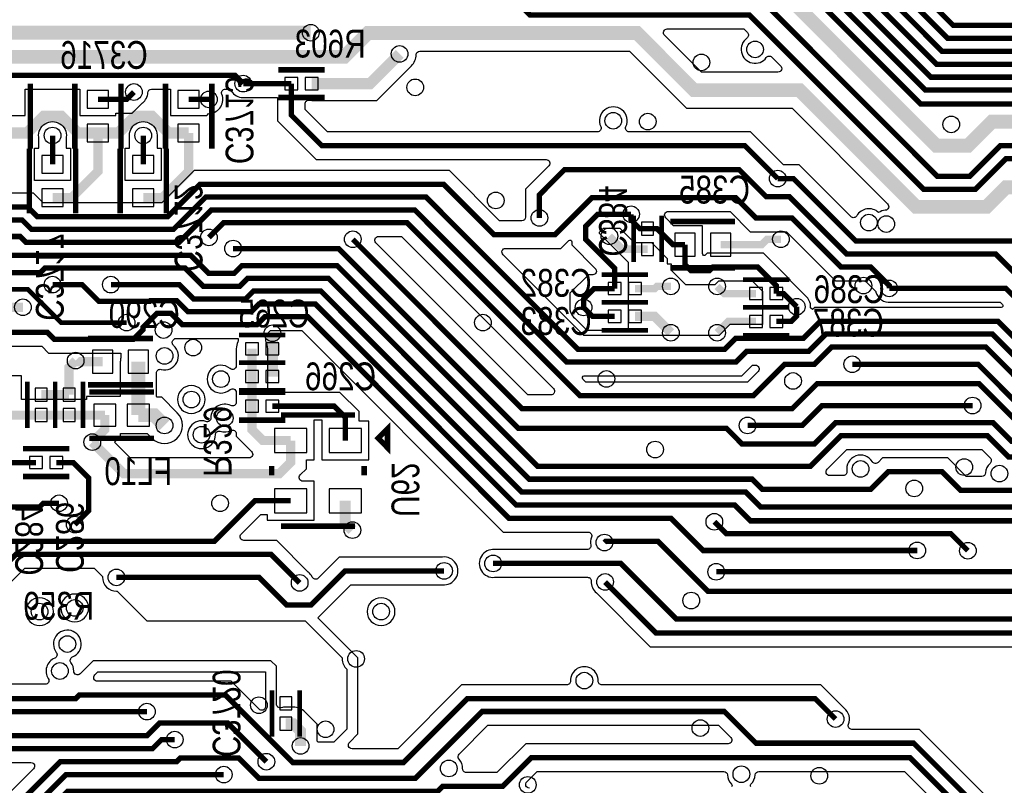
# Model space of a CAD drawing. Extents: x -394 to 5394, y -1015 to 6968.
# Tile 40 of 63: x 2401 to 3464, y 1762 to 2589. Entities that reach past the tile are written whole.
import ezdxf

# ---------------------------------------------------------------- set-up
doc = ezdxf.new("R2010")
doc.units = 0
for name, color, linetype in [('ET_BOTTOM', 1, 'CONTINUOUS'), ('PG_SILKSCREEN_BOTTOM', 2, 'CONTINUOUS'), ('PIN_BOTTOM', 1, 'CONTINUOUS'), ('RD_SILKSCREEN_BOTTOM', 254, 'CONTINUOUS'), ('VC_BOTTOM', 1, 'CONTINUOUS')]:
    doc.layers.add(name, color=color, linetype=linetype)

msp = doc.modelspace()

# ---------------------------------------------------------------- linework, layer by layer
at = {"layer": 'ET_BOTTOM'}
for points, const_width in [([(2507.756, 3120.276), (2528, 3100.032), (2528, 3045.9999), (2557.6207, 3016.3792), (2557.6207, 2921.3793), (2563, 2916), (2563, 2914), (2686, 2791), (2861, 2791), (2927, 2725), (3000, 2725), (3025.1858, 2699.8142), (3192.1858, 2699.8142), (3379, 2513), (3993, 2513), (4050.9, 2570.9), (4286.1, 2570.9), (4309.8288, 2547.1712), (4552.1712, 2547.1712), (4562, 2557)], 5.8), ([(4140, 2590), (4122, 2590), (4117, 2585), (4045, 2585), (3987, 2527), (3385, 2527), (3167, 2745), (2927, 2745), (2867, 2805), (2692, 2805), (2577.1369, 2919.8631), (2577.1369, 3017.8631), (2543, 3052), (2543, 3109), (2554.276, 3120.276), (2570.748, 3120.276)], 5.8), ([(2507.756, 3088.78), (2507.756, 3044.2441), (2538.1045, 3013.8956), (2538.1045, 2990.8955), (2543, 2986), (2543, 2916), (2549, 2910), (2549, 2908), (2680, 2777), (2855, 2777), (2925, 2707), (2995, 2707), (3020, 2682), (3190, 2682), (3374, 2498), (3998, 2498), (4053, 2553), (4199, 2553)], 5.8), ([(4122, 2630), (4105, 2613), (4033, 2613), (3975, 2555), (3397, 2555), (3179, 2773), (2939, 2773), (2879, 2833), (2704, 2833), (2611, 2926), (2611, 3048.528), (2570.748, 3088.78)], 5.8), ([(2481, 2917), (2481, 2894), (2482, 2893), (2482, 2818), (2514, 2786), (2644, 2786), (2672, 2758), (2847, 2758), (2953, 2652), (3192, 2652), (3391, 2453), (3425, 2453), (3451, 2479), (4375, 2479), (4404, 2450)], 15), ([(3975, 2601), (3957, 2583), (3409, 2583), (3208, 2784), (3208, 2823), (3113, 2918), (2970, 2918)], 5.8), ([(2681, 2701), (2682, 2702), (2844, 2702), (2952, 2594), (3189, 2594), (3377, 2406), (3433, 2406), (3466, 2439), (3963, 2439), (3970, 2432)], 5.8), ([(4580, 2701), (4593.7, 2687.3), (4593.7, 2553.7), (4438.1, 2398.1), (4204.9, 2398.1), (4150, 2453), (3460, 2453), (3427, 2420), (3392, 2420), (3183, 2629), (3153, 2629)], 5.8), ([(2715, 2575), (2223, 2575), (2116.7255, 2468.7255), (2005.2745, 2468.7255), (1957, 2517), (1957, 2560)], 15), ([(4551, 2471), (4459.6, 2379.6), (4136.4, 2379.6), (4108, 2408), (3466, 2408), (3445, 2387), (3369.0001, 2387), (3243.0001, 2513), (3129, 2513), (3067.4, 2574.6), (2776.5999, 2574.6), (2750.9999, 2549), (2253, 2549), (2236, 2532)], 15), ([(2716, 2520), (2778.9, 2520), (2811, 2552.1)], 12), ([(4935, 2320), (4935, 2505.7385), (4900.3111, 2540.4274), (4702.4274, 2540.4274), (4498, 2336), (4206.9999, 2336), (4108.0999, 2237.1), (3897.9, 2237.1), (3831.7, 2303.3), (3565.4685, 2303.3), (3544.2837, 2282.1152), (3508.8848, 2282.1152), (3455, 2336), (3294, 2336), (3232, 2398), (3207, 2398), (3178, 2427), (2989.0001, 2427), (2962, 2399.9999), (2962, 2375)], 5.8), ([(1947, 2212), (2025, 2290), (2025, 2420.3153), (2055.0102, 2450.3255), (2194.3255, 2450.3255), (2272.9, 2528.9), (2633.1, 2528.9), (2642, 2520)], 5.8), ([(2693.96, 2520), (2642, 2520)], 5.8), ([(2693.96, 2520), (2693.96, 2486.04), (2727, 2453), (3184, 2453), (3219.5, 2417.5)], 5.8), ([(2524, 2511), (2516, 2503), (2485, 2503)], 5.8), ([(2583, 2503), (2605, 2503)], 5.8), ([(2387, 2466.7796), (2408.5, 2466.7796), (2426.7204, 2485), (2445.2796, 2485), (2463.5, 2466.7796), (2485, 2466.7796)], 12), ([(2485, 2466.7796), (2507.0803, 2466.7796), (2525.3007, 2485), (2543.2796, 2485), (2561.5, 2466.7796), (2583, 2466.7796)], 12), ([(2485, 2466.7796), (2485, 2425.2796), (2456.7204, 2397), (2450, 2397), (2449.7796, 2396.7796), (2436, 2396.7796)], 10), ([(2534, 2396.7796), (2554.5, 2396.7796), (2583, 2425.2796), (2583, 2466.7796)], 10), ([(2436, 2433), (2436, 2464)], 5.8), ([(2534, 2433), (2534, 2464)], 5.8), ([(3502, 2365), (3487, 2350), (3304, 2350), (3236.5, 2417.5), (3219.5, 2417.5)], 5.8), ([(3340, 2299), (3340, 2301.9999), (3319.9999, 2322), (3288, 2322), (3235, 2375), (3196, 2375), (3174.1, 2396.9), (3018.8999, 2396.9), (2979.0999, 2357.1), (2912.8999, 2357.1), (2858.6999, 2411.3), (2595.3, 2411.3), (2560.3796, 2376.3796), (2419.6204, 2376.3796), (2409.3, 2386.7), (2366.7, 2386.7)], 5.8), ([(2271.6342, 2360), (2282.4342, 2349.2), (2349.2, 2349.2), (2372.9, 2372.9), (2403.1, 2372.9), (2413.4204, 2362.5796), (2566.5796, 2362.5796), (2601.5, 2397.5), (2839.5, 2397.5), (3003.7757, 2233.2243), (3162.2243, 2233.2243), (3174, 2245), (3247, 2245), (3265.4, 2263.4), (3457.6, 2263.4), (3497.9, 2223.1)], 5.8), ([(2387, 2355), (2401, 2355), (2407.2204, 2348.7796), (2572.7796, 2348.7796), (2607.7, 2383.7), (2827.3, 2383.7), (2991.5757, 2219.4243), (3174.4243, 2219.4243), (3186, 2231), (3253, 2231), (3271.6, 2249.6), (3451.4, 2249.6), (3491.7, 2209.3), (3561.1315, 2209.3), (3613.7315, 2261.9), (3813.1, 2261.9), (3880, 2195), (4145, 2195), (4250, 2300), (4518, 2300), (4599.665, 2381.665), (4637.5077, 2381.665)], 5.8), ([(2605, 2354), (2620.9, 2369.9), (2819.1, 2369.9), (3006, 2183), (3193, 2183), (3227, 2217), (3259, 2217), (3277.8, 2235.8), (3444.2, 2235.8), (3490.0336, 2189.9664), (3606.4153, 2189.9664), (3614.2114, 2197.7625), (3854.2376, 2197.7625), (3875.0001, 2177), (4147, 2177), (4254, 2284), (4531, 2284), (4589.295, 2342.295), (4637.5077, 2342.295)], 5.8), ([(3043.3716, 2298.8043), (3043.3716, 2320.6284), (3012, 2352), (3012, 2366), (3025, 2379), (3061, 2379)], 5.8), ([(3061, 2379), (3061, 2372.9332), (3070.5653, 2363.3679), (3078.9552, 2363.3679)], 5.8), ([(3078.9552, 2363.3679), (3089.1716, 2363.3679), (3106.4152, 2346.1243), (3119.1752, 2346.1243)], 5.8), ([(3732, 2177), (3712, 2157), (3476, 2157), (3437, 2196), (3261.9999, 2196), (3234.9999, 2169), (2943.4, 2169), (2760.4, 2352)], 5.8), ([(3078.9552, 2341.3207), (3051.5688, 2341.3207), (3037.6152, 2355.2743)], 8), ([(3223, 2352), (3208, 2352), (3202.1243, 2346.1243), (3157.7552, 2346.1243)], 8), ([(4637.5077, 2322.61), (4596.61, 2322.61), (4541, 2267), (4262, 2267), (4157.1, 2162.1), (3748.1, 2162.1), (3720, 2134), (3472, 2134), (3452, 2154), (3282, 2154), (3259, 2131), (3181, 2131), (3164, 2148), (2939, 2148), (2745, 2342), (2631, 2342)], 5.8), ([(3119.1752, 2346.1243), (3119.1752, 2324.8247), (3125.9999, 2318), (3145.5756, 2318), (3149.5756, 2322), (3198, 2322), (3217.9388, 2302.0612), (3217.9388, 2293.3743)], 5.8), ([(2274, 2328), (2287.9, 2328), (2294.6, 2334.7), (2585.3, 2334.7), (2604.9, 2315.1), (2632.1, 2315.1), (2640.6336, 2323.6336), (2743.3664, 2323.6336), (2960, 2107), (3255.0001, 2107), (3288.0001, 2140), (3446, 2140), (3469, 2117), (3723, 2117), (3754.3, 2148.3), (4150.3523, 2148.3), (4220.3023, 2078.35), (4616.1929, 2078.35)], 5.8), ([(4616.1929, 2058.665), (4220.4711, 2058.665), (4144.6361, 2134.5), (3767.5, 2134.5), (3714.1, 2081.1), (3416.9, 2081.1), (3397, 2101), (3339, 2101), (3320, 2082), (3203, 2082), (3192, 2093), (2951, 2093), (2734.1664, 2309.8336), (2646.8336, 2309.8336), (2638.3, 2301.3), (2598.7, 2301.3), (2579.1, 2320.9), (2427.9, 2320.9), (2423, 2316), (2326, 2316)], 5.8), ([(2436, 2303), (2468, 2303), (2485.9, 2285.1), (2541.1, 2285.1), (2541.7, 2285.7), (2570.3, 2285.7), (2582.3, 2273.7), (2650.7, 2273.7), (2659.2336, 2282.2336), (2719.7664, 2282.2336), (2937, 2065), (3173, 2065), (3190, 2048), (3729, 2048), (3787.9, 2106.9), (4133.2037, 2106.9), (4240.4937, 1999.61), (4616.1929, 1999.61)], 5.8), ([(4616.1929, 2019.295), (4240.3249, 2019.295), (4138.9199, 2120.7), (3777.7, 2120.7), (3720, 2063), (3201, 2063), (3185, 2079), (2943, 2079), (2725.9664, 2296.0336), (2653.0336, 2296.0336), (2644.5, 2287.5), (2588.5, 2287.5), (2573, 2303), (2499, 2303)], 5.8), ([(3043.3716, 2298.8043), (3021.0952, 2298.8043), (3009.7652, 2287.4743), (3009.7652, 2278.4243)], 5.8), ([(3065.4188, 2298.8043), (3086.6952, 2298.8043), (3089.0152, 2301.1243), (3104.0152, 2301.1243)], 8), ([(3195.8916, 2293.3743), (3161.7652, 2293.3743), (3154.0152, 2301.1243)], 8), ([(3497, 2268), (3466, 2299), (3340, 2299)], 5.8), ([(3217.9388, 2293.3743), (3225.8652, 2293.3743), (3240.0652, 2279.1743)], 5.8), ([(2404, 2278.6), (2205.6, 2278.6), (2168, 2241), (2092, 2241), (2064.52, 2213.52), (2064.52, 2136.53)], 10), ([(3043.3716, 2268.8043), (3019.3852, 2268.8043), (3009.7652, 2278.4243)], 5.8), ([(3217.9388, 2263.3743), (3234.2652, 2263.3743), (3240.0652, 2269.1743), (3240.0652, 2279.1743)], 5.8), ([(2300, 2123), (2259, 2164), (2259, 2240.955), (2269.445, 2251.4), (2430.6, 2251.4), (2437.9, 2244.1), (2523.4145, 2244.1), (2533.9, 2254.5855), (2533.9, 2257.2145), (2548.5855, 2271.9), (2564.1, 2271.9), (2576.1, 2259.9), (2656.9, 2259.9), (2665.4336, 2268.4336), (2711.5664, 2268.4336), (2929.2, 2050.8), (3104.2001, 2050.8), (3138.9958, 2016.0043), (3370.1968, 2016.0043)], 5.8), ([(3065.4188, 2268.8043), (3086.3352, 2268.8043), (3104.0152, 2251.1243)], 10), ([(3195.8916, 2263.3743), (3166.2652, 2263.3743), (3154.0152, 2251.1243)], 8), ([(2673.5336, 2233.81), (2673.5336, 2250.5336)], 12), ([(2443, 2067), (2426, 2067), (2422, 2063), (2355.9999, 2063), (2318, 2100.9999), (2318, 2145), (2280.96, 2182.04), (2280.96, 2234)], 5.8), ([(2651.4864, 2203.81), (2651.4864, 2233.81)], 10), ([(2673.5336, 2233.81), (2673.5336, 2203.81)], 12), ([(2453.87, 2184.1736), (2453.87, 2213.87), (2461, 2221)], 10), ([(2461, 2221), (2462.15, 2219.85), (2490.15, 2219.85)], 10), ([(2528.75, 2162.13), (2528.75, 2195.83), (2528.73, 2195.85), (2528.73, 2219.85)], 15), ([(3300, 2217), (3436, 2217), (3477, 2176), (3613, 2176), (3616.8625, 2179.8625), (3678.8625, 2179.8625)], 5.8), ([(2651.49, 2171.81), (2651.49, 2190.4064), (2651.4864, 2190.41), (2651.4864, 2203.81)], 10), ([(2423.87, 2184.1736), (2453.87, 2184.1736)], 10), ([(2651.49, 2171.81), (2651.49, 2146.51), (2663.27, 2134.73), (2693.28, 2134.73)], 10), ([(2752.28, 2134.73), (2752.28, 2159.72), (2740.19, 2171.81), (2673.53, 2171.81)], 5.8), ([(3430, 2172.48), (3267.48, 2172.48), (3246, 2151), (3187, 2151)], 5.8), ([(2364.9, 2162.13), (2410.4664, 2162.13), (2410.47, 2162.1264), (2423.87, 2162.1264)], 10), ([(2423.87, 2162.1264), (2453.87, 2162.1264)], 10), ([(2453.87, 2162.1264), (2473.6264, 2162.1264), (2473.63, 2162.13), (2492.53, 2162.13)], 10), ([(2479, 2133), (2492.53, 2146.53), (2492.53, 2162.13)], 10), ([(2528.75, 2162.13), (2545.87, 2162.13), (2557, 2151)], 15), ([(2479, 2133), (2513, 2099), (2681, 2099), (2693.28, 2111.28), (2693.28, 2134.73)], 10), ([(2364.9, 2110.94), (2404.12, 2110.94), (2404.15, 2110.97), (2418.05, 2110.97)], 5.8), ([(2460, 2044), (2475, 2059), (2475, 2094.17), (2458.2, 2110.97), (2440.09, 2110.97)], 5.8), ([(2752.28, 2069.73), (2752.28, 2045.72), (2760, 2038)], 12), ([(2693.28, 2069.73), (2654.73, 2069.73), (2611, 2026), (2265, 2026), (2233.47, 2057.53), (2200.27, 2057.53)], 5.8), ([(3153, 1993), (3713.0001, 1993), (3791.0001, 2071), (4110, 2071), (4149, 2032)], 5.8), ([(4273.3, 1878.37), (4179.67, 1972), (4138, 1972), (4057, 2053), (3798, 2053), (3717, 1972), (3143.9999, 1972), (3089.9999, 2026), (3033.5619, 2026), (3032.1823, 2024.6204)], 5.8), ([(3424.9236, 2015.7265), (3406.5887, 2034.0614), (3163.9386, 2034.0614), (3151, 2047)], 5.8), ([(2703, 1981), (2672, 2012), (2396.6847, 2012), (2350.6847, 1966), (2208.9999, 1966), (2178.23, 1996.7699), (2178.23, 2035.49)], 5.8), ([(4233, 1860), (4233, 1875.5145), (4154.5145, 1954), (4133, 1954), (4048, 2039), (3809, 2039), (3712, 1942), (3110, 1942), (3050, 2002), (2912, 2002)], 5.8), ([(2505, 1987), (2659, 1987), (2689, 1957), (2715, 1957), (2752, 1994), (2859, 1994)], 5.8), ([(3952.0026, 1883.0026), (3908.0052, 1927), (3088, 1927), (3033, 1982)], 5.8), ([(1969, 1851), (1974, 1856), (2461, 1856), (2464.9, 1859.9), (2622.7847, 1859.9), (2695.5847, 1787.1), (2815.1, 1787.1), (2883.99, 1855.99), (3260.01, 1855.99), (3282, 1834)], 5.8), ([(2538, 1842), (1990.9999, 1842), (1980.9999, 1832), (1947, 1832)], 5.8), ([(3446.2, 1728.1707), (3366.3707, 1808), (3196, 1808), (3161.81, 1842.19), (2900.19, 1842.19), (2828.1, 1770.1), (2658.9, 1770.1), (2637.1, 1791.9), (2573.9, 1791.9), (2570, 1788), (2444.3145, 1788), (2275.7402, 1619.4257)], 5.8), ([(2667, 1788), (2625.3, 1829.7), (2551.7, 1829.7), (2538, 1816), (2355, 1816), (2338, 1799), (2246, 1799), (2231, 1814), (1850, 1814), (1726, 1690)], 5.8), ([(2688, 1828.9528), (2696, 1828.9528), (2704, 1820.9528), (2704, 1805)], 12), ([(1818, 1665), (1818, 1723.3145), (1865.5855, 1770.9), (2012.1, 1770.9), (2028.9, 1754.1), (2081.1001, 1754.1), (2099.0001, 1772), (2232.0001, 1772), (2247.0001, 1757), (2316.6531, 1757), (2361.6531, 1802), (2544, 1802), (2553.8, 1811.8), (2568, 1811.8)], 5.8), ([(1843, 1574), (1852.8288, 1564.1712), (1918.1712, 1564.1712), (1978.2982, 1624.2982), (2145.7019, 1624.2982), (2184.5001, 1585.5), (2281.9838, 1585.5), (2452.5838, 1756.1), (2852.1, 1756.1), (2857.31, 1761.31), (2922.31, 1761.31), (2953.37, 1792.37), (3362.4845, 1792.37), (3432, 1722.8545), (3432, 1557.2856), (3778.2856, 1211), (4321, 1211)], 5.8), ([(2621, 1774), (2450.5162, 1774), (2275.8162, 1599.3), (2191.5, 1599.3), (2152.7018, 1638.0982), (1966.6144, 1638.0982), (1907.0162, 1578.5), (1864.5, 1578.5), (1851.1, 1591.9), (1826.5855, 1591.9), (1768, 1533.3145), (1768, 1438), (1747, 1417), (1690, 1417), (1678, 1429), (1657, 1429), (1654, 1426), (1585, 1426), (1546, 1465), (1525, 1465), (1450, 1540), (1417.6838, 1540), (1274.6838, 1683), (1202, 1683)], 5.8)]:
    msp.add_lwpolyline(points, dxfattribs=dict(at, const_width=const_width))
for points, format in [([(3981, 2541, 5.8, 5.8, 0), (3391, 2541, 5.8, 5.8, 0), (3173, 2759, 5.8, 5.8, 0), (2933, 2759, 5.8, 5.8, 0), (2873, 2819, 5.8, 5.8, 0), (2698, 2819, 5.8, 5.8, 0), (2596.6531, 2920.3469, 5.8, 5.8, 0), (2596.6531, 3022.3469, 5.8, 5.8, 0), (2555.148, 3063.852, 5.2, 5.2, 0), (2555.148, 3095.2418, 5.2, 5.2, 0), (2564.2862, 3104.38, 5.2, 5.2, 0), (2586.644, 3104.38, 5.2, 5.2, 0), (2602.244, 3088.78, 5.2, 5.2, 0)], "xyseb"), ([(4055, 2631, 5.8, 5.8, 0), (4030.3145, 2631, 5.8, 5.8, 0), (3968.3145, 2569, 5.8, 5.8, 0), (3403, 2569, 5.8, 5.8, 0), (3185, 2787, 5.8, 5.8, 0), (2948, 2787, 5.8, 5.8, 0), (2888, 2847, 5.8, 5.8, 0), (2710, 2847, 5.8, 5.8, 0), (2627, 2930, 5.8, 5.8, 0), (2627, 3051, 5.8, 5.8, 0), (2648.883, 3072.883, 5.2, 5.2, 0), (2681.132, 3072.883, 5.2, 5.2, 0), (2696.732, 3057.283, 5.2, 5.2, 0)], "xyseb"), ([(2367.4998, 2485.4998), (2406.5002, 2485.4998), (2406.5002, 2513.9998), (2465.4998, 2513.9998), (2465.4998, 2485.4998), (2504.5002, 2485.4998), (2504.5002, 2488.0998), (2522.1719, 2488.0998), (2533.3109, 2499.2388), (2533.3956, 2499.3069, 0.213469), (2538.9794, 2510.2104, -0.398872), (2542.9739, 2513.9998), (2563.4998, 2513.9998), (2563.4998, 2485.4998), (2602.7687, 2485.4998, -0.288449), (2606.1844, 2488.0466, 0.504528), (2618.9452, 2508.5262, -0.529567), (2622.6638, 2513.9998), (2626.9281, 2513.9998), (2630.2388, 2510.6891), (2630.3069, 2510.6044, 0.25599), (2643.6246, 2505.088), (2643.7326, 2505.0998), (2679.0598, 2505.0998), (2679.0598, 2479.8681), (2720.8281, 2438.0998), (2969.371, 2438.0998, -0.668175), (2972.1994, 2431.2714), (2947.0998, 2406.1718), (2947.0998, 2376.7326), (2947.088, 2376.6246, 0.013964), (2947.0206, 2375.7896, -0.398872), (2943.0261, 2372.0002), (2919.0718, 2372.0002), (2864.8718, 2426.2002), (2589.1281, 2426.2002), (2554.2077, 2391.2798), (2425.7923, 2391.2798), (2415.4719, 2401.6002), (2360.5281, 2401.6002)], "xyb"), ([(1601, 2340, 4, 4, 0), (1645, 2296, 4, 4, 0), (1682, 2296, 4, 4, 0), (1747, 2231, 4, 4, 0), (1747, 2139.0226, 4, 4, 0), (1708, 2100.0226, 4, 4, 0), (1708, 1917, 4, 4, 0), (1725, 1900, 4, 4, 0), (1821, 1900, 4, 4, 0), (1895.9986, 1974.9986, 5, 5, 0), (1946.9951, 2025.9951, 5, 5, 0), (1946.9951, 2160.9951, 5, 5, 0), (2051, 2265, 5, 5, 0), (2170, 2265, 5, 5, 0), (2203, 2298, 5, 5, 0), (2409.3496, 2298, 5, 5, 0), (2445.3496, 2262, 5, 5, 0), (2516, 2262, 5, 5, 0)], "xyseb"), ([(3461.1002, 1734.3426), (3372.5426, 1822.9002), (3299.6239, 1822.9002, -0.531391), (3295.9136, 1828.3949, 0.330523), (3291.3956, 1845.6931), (3291.3109, 1845.7612), (3266.1819, 1870.8902), (3029.5494, 1870.8902, -0.424112), (3025.5517, 1875.0249, 1.034259), (2995.5683, 1875.0249, -0.424112), (2991.5706, 1870.8902), (2877.8181, 1870.8902), (2808.9281, 1802.0002), (2759.6279, 1802.0002, -0.668177), (2756.7995, 1808.8286), (2766.0002, 1818.0294), (2766.0002, 1899.9706), (2722.5215, 1943.4494), (2758.1719, 1979.0998), (2857.2674, 1979.0998), (2857.3754, 1979.088, 1.114863), (2857.3754, 2008.912), (2857.2674, 2008.9002), (2745.8281, 2008.9002), (2723.0741, 1986.1462, -0.521587), (2716.615, 1987.2957, 0.11571), (2712.3956, 1992.6931), (2712.3109, 1992.7612), (2678.1719, 2026.9002), (2642.6291, 2026.9002, -0.668175), (2639.8007, 2033.7286), (2660.9019, 2054.8298), (2667.7798, 2054.8298), (2667.7798, 2048.7298), (2718.7802, 2048.7298), (2718.7802, 2090.7302), (2706.429, 2090.7302, -0.668179), (2703.6005, 2097.5586), (2710.2802, 2104.2383), (2710.2802, 2113.7298), (2718.7802, 2113.7298), (2718.7802, 2156.9098), (2726.7798, 2156.9098), (2726.7798, 2113.7298), (2777.7802, 2113.7298), (2777.7802, 2155.7302), (2767.1802, 2155.7302), (2767.1802, 2165.8919), (2746.3619, 2186.7102), (2673.53, 2186.7102, 0.013761), (2672.7103, 2186.6876, -0.430435), (2668.4902, 2190.6816), (2668.4902, 2197.4481), (2668.4866, 2197.4517), (2668.4866, 2233.81, 0.116257), (2666.6971, 2241.4021), (2666.4866, 2241.8239), (2666.4866, 2248.4145), (2671.6055, 2253.5334), (2705.3945, 2253.5334), (2923.0281, 2035.8998), (3014.6319, 2035.8998, -0.534663), (3018.3267, 2030.3673, 0.148642), (3017.4724, 2021.6834, -0.473183), (3013.5499, 2016.9002), (2913.7326, 2016.9002), (2913.6246, 2016.912, 1.114863), (2913.6246, 1987.088), (2913.7326, 1987.0998), (3014.0317, 1987.0998, -0.431276), (3018.025, 1982.8683, 0.242554), (3023.6044, 1970.3069), (3023.6891, 1970.2388), (3081.8281, 1912.0998), (3901.8333, 1912.0998)], "xyb"), ([(2349, 1940), (2406, 1997), (2481, 1997), (2490.009, 1987.991), (2490.0006, 1987.1508, 0.420115), (2505.1508, 1972.0006), (2505.991, 1972.009), (2538, 1940), (2709, 1940), (2749.009, 1899.991), (2749.0006, 1899.1508, 0.216054), (2754, 1887.8194), (2754, 1823), (2740, 1809), (2723, 1809), (2722.0002, 1809.9998), (2722.0002, 1828.4087), (2708.7281, 1841.6809, 0.198911), (2696.0001, 1846.953), (2688, 1846.953, 0.069166), (2683.0909, 1846.2706, -0.497636), (2678, 1850.119), (2678, 1891), (2672, 1897), (2480, 1897), (2465.8271, 1882.8271, -0.67276), (2458.999, 1885.7061, 0.167093), (2455.945, 1894.969, -0.49411), (2457.6292, 1901.0961, 2.953453), (2440.055, 1905.9268, -0.49411), (2438.3708, 1899.7997, 0.472323), (2431.4442, 1877.6886, -0.595951), (2428.0961, 1871.5), (2383.5, 1871.5)], "xyb"), ([(2951.1991, 1759.4702, -0.668175), (2948.3707, 1766.2986), (2959.5419, 1777.4698), (3161.2061, 1777.4698, -0.398872), (3165.2006, 1773.6804, 0.185491), (3169.5827, 1763.8538, -0.419335), (3169.5603, 1761.0009, 0.392827)], "xyb"), ([(3190.5873, 1760.8362, -0.419335), (3190.6097, 1763.6891, 0.189545), (3195.1594, 1773.6804, -0.398872), (3199.1539, 1777.4698), (3356.3126, 1777.4698), (3417.0998, 1716.6826)], "xyb")]:
    msp.add_lwpolyline(points, format=format, dxfattribs=at)
for points in [[(3137.0772, 2532.5002), (3097.3061, 2572.2714, -0.668177), (3100.1345, 2579.0998), (3182.8281, 2579.0998), (3186.6996, 2575.2283, -0.461773), (3186.2141, 2569.1579, 1.17388), (3207.1579, 2548.2141, -0.461773), (3213.2283, 2548.6996), (3222.5993, 2539.3286, -0.668175), (3219.7709, 2532.5002)], [(3304.9188, 2377.3409, -0.496952), (3298.6021, 2376.47), (3242.6719, 2432.4002), (3225.6719, 2432.4002), (3190.1719, 2467.9002), (3059.0424, 2467.9002, -0.54994), (3055.4241, 2473.6054, 1.576753), (3028.2863, 2473.6054, -0.54994), (3024.668, 2467.9002), (2733.1719, 2467.9002), (2708.8602, 2492.2119), (2708.8602, 2498.225, -0.456812), (2713.4311, 2502.1841, 0.035816), (2716, 2501.9998), (2786.3559, 2501.9998), (2823.7281, 2539.3719, 0.18712), (2828.9816, 2551.2817, -0.400948), (2832.9774, 2555.0998), (3059.3228, 2555.0998), (3120.9228, 2493.4998), (3234.9229, 2493.4998), (3338.2508, 2390.1718, -0.641972), (3335.7156, 2383.3541, 0.13133), (3328.3987, 2380.8108, 0.490905)], [(2455.5002, 2450.5002), (2455.5002, 2415.4998), (2416.4998, 2415.4998), (2416.4998, 2450.5002), (2421.0998, 2450.5002), (2421.0998, 2462.2674), (2421.088, 2462.3754, -1.114863), (2450.912, 2462.3754), (2450.9002, 2462.2674), (2450.9002, 2450.5002)], [(2553.5002, 2450.5002), (2553.5002, 2415.4998), (2514.4998, 2415.4998), (2514.4998, 2450.5002), (2519.0998, 2450.5002), (2519.0998, 2462.2674), (2519.088, 2462.3754, -1.114863), (2548.912, 2462.3754), (2548.9002, 2462.2674), (2548.9002, 2450.5002)], [(3257.0641, 2276.1362), (3255.0539, 2278.1464), (3255.0643, 2278.9893, 0.23052), (3249.4608, 2290.8674), (3249.3761, 2290.9355), (3232.939, 2307.3726), (3232.939, 2308.1331), (3204.1719, 2336.9002), (3143.4037, 2336.9002), (3141.5896, 2335.0861, -0.668179), (3138.1754, 2336.5003), (3138.1754, 2366.6245), (3106.9871, 2366.6245), (3098.4402, 2375.1714, -0.668175), (3101.2686, 2381.9998), (3167.9281, 2381.9998), (3189.8281, 2360.0998), (3228.8281, 2360.0998), (3281.8281, 2307.0998), (3313.828, 2307.0998), (3325.3969, 2295.531), (3325.5371, 2295.0211, 0.368104), (3341.6246, 2284.088), (3341.7326, 2284.0998), (3459.8281, 2284.0998), (3462.2135, 2281.7144, -0.668179), (3460.7993, 2278.3002), (3259.2281, 2278.3002)], [(3009.9476, 2248.1245), (2922.7007, 2335.3714, -0.668175), (2925.5291, 2342.1998), (2985.2718, 2342.1998), (2993.6856, 2350.6136, -0.668179), (2997.0998, 2349.1994), (2997.0998, 2345.8281), (3022.395, 2320.5329, -0.668175), (3019.5666, 2313.7045), (3014.9233, 2313.7045), (2994.865, 2293.6462), (2994.865, 2280.1569), (2994.8532, 2280.0489, 0.25599), (3000.3696, 2266.7312), (3000.4543, 2266.6631), (3013.2133, 2253.9041), (3043.3716, 2253.9041, 0.054555), (3046.5942, 2254.2568), (3046.8079, 2254.3041), (3058.3718, 2254.3041), (3058.3718, 2313.3045), (3058.2718, 2313.3045), (3058.2718, 2326.8003), (3026.9002, 2358.1719), (3026.9002, 2359.8281), (3031.1719, 2364.0998), (3048.7613, 2364.0998), (3064.3934, 2348.4677), (3066.455, 2348.4677), (3066.455, 2348.3677), (3083.0997, 2348.3677), (3100.175, 2331.2924), (3100.175, 2325.6241), (3104.275, 2325.6241), (3104.275, 2318.6528), (3119.828, 2303.0998), (3151.7475, 2303.0998), (3155.7475, 2307.0998), (3191.8281, 2307.0998), (3202.9386, 2295.9893), (3202.9386, 2259.9002), (3167.8281, 2259.9002), (3156.0524, 2248.1245)], [(2974.3709, 2183.9002), (2949.5719, 2183.9002), (2785.3007, 2348.1714, -0.668175), (2788.1291, 2354.9998), (2812.9281, 2354.9998), (2977.1993, 2190.7286, -0.668175)], [(2520.0417, 2116.0002), (2503.0419, 2133), (2509.5302, 2139.4883), (2509.5302, 2142.1298), (2538.2928, 2142.1298), (2543.2113, 2137.2113, 1), (2570.7887, 2164.7887), (2553.9472, 2181.6302), (2548.7502, 2181.6302), (2548.7502, 2182.1302), (2548.2502, 2182.1302), (2548.2502, 2203.9072), (2548.2302, 2203.9272), (2548.2302, 2207.6083, -0.490648), (2553.2344, 2211.4802, 0.796049), (2566.7324, 2237.4143, -0.440037), (2566.5218, 2243.309, 0.037484), (2568.0001, 2244.9998), (2636.4862, 2244.9998), (2636.4862, 2241.8239), (2636.2757, 2241.4021, 0.116257), (2634.4862, 2233.81), (2634.4862, 2215.3214, -0.643735), (2627.8576, 2212.3064, 2.198563), (2627.8576, 2189.6936, -0.643735), (2634.4862, 2186.6786), (2634.4862, 2183.3683), (2634.4898, 2183.3647), (2634.4898, 2175.998, -0.557398), (2628.7025, 2172.4195, 0.556913), (2606.9998, 2159.0221, -0.511302), (2601.7367, 2155.2327, 3.092517), (2612.0002, 2140.9779, -0.511302), (2617.2633, 2144.7673, 0.198676), (2628.7025, 2145.5805, -0.557398), (2634.4898, 2142.002), (2634.4898, 2139.4683), (2651.1295, 2122.8286, -0.668179), (2648.301, 2116.0002)], [(2417.5117, 2179.1266), (2417.5081, 2179.1302), (2402.4002, 2179.1302), (2402.4002, 2204.7202), (2332.5719, 2204.7202), (2318.0002, 2219.2919), (2318.0002, 2236.4998), (2424.4281, 2236.4998), (2431.7281, 2229.1998), (2509.7298, 2229.1998), (2509.7298, 2224.2429), (2509.6833, 2224.031, 0.054074), (2509.2298, 2219.85), (2509.2298, 2187.7728), (2509.2498, 2187.7528), (2509.2498, 2182.1302), (2472.5298, 2182.1302), (2472.5298, 2179.1302), (2466.5883, 2179.1302), (2466.5847, 2179.1266)], [(3012.1719, 2197.9002), (3008.9622, 2201.1099, -0.668179), (3010.3764, 2204.5241), (3180.5962, 2204.5241), (3192.1719, 2216.0998), (3195.3709, 2216.0998, -0.668175), (3198.1993, 2209.2714), (3186.8281, 2197.9002)], [(2601.0002, 2179, 1), (2570.9998, 2179, 1)], [(3423.0719, 2096.0002), (3403.1719, 2115.9002), (3332.8281, 2115.9002), (3328.0281, 2111.1002, -0.485012), (3321.7893, 2111.8384, 0.8235), (3294.2008, 2101.5528, -0.463069), (3290.2544, 2096.9002), (3275.6292, 2096.9002, -0.668175), (3272.8008, 2103.7286), (3294.172, 2125.0998), (3439.8281, 2125.0998), (3449.0438, 2115.8841, -0.428145), (3448.9069, 2110.0966, 0.197525), (3444.0206, 2099.7896, -0.398872), (3440.0261, 2096.0002)], [(2475.0002, 1954, 1), (2444.9998, 1954, 1)], [(2437.0002, 1950, 1), (2406.9998, 1950, 1)], [(2805.985, 1949.9848, 1), (2775.9846, 1949.9848, 1)], [(2659.1714, 1844.5854), (2628.9566, 1874.8002), (2484.4279, 1874.8002, -0.668177), (2481.5995, 1881.6286), (2484.9706, 1884.9998), (2665.9998, 1884.9998), (2665.9998, 1847.4138, -0.668175)], [(2879.0962, 1780.3028, 0.192562), (2875.1996, 1790.7399, -0.400336), (2875.331, 1796.2589), (2906.3619, 1827.2898), (3155.6381, 1827.2898), (3168.8293, 1814.0986, -0.668175), (3166.0009, 1807.2702), (2947.1981, 1807.2702), (2916.1381, 1776.2102), (2883.0951, 1776.2102, -0.42101)], [(2272.0002, 1646.4146), (2272.0002, 1704.9706), (2263.9706, 1713.0002), (2240.0294, 1713.0002), (2226.9998, 1699.9706), (2226.9998, 1695.6279, -0.668177), (2220.1714, 1692.7995), (2176.8646, 1736.1062), (2176.7519, 1736.7181, 0.556764), (2152.9999, 1746.0002), (2103.7292, 1746.0002, -0.668175), (2100.9008, 1752.8286), (2105.172, 1757.0998), (2225.8282, 1757.0998), (2240.8282, 1742.0998), (2322.825, 1742.0998), (2367.825, 1787.0998), (2412.6854, 1787.0998, -0.668175), (2415.5138, 1780.2714), (2278.8286, 1643.5862, -0.668175)]]:
    msp.add_lwpolyline(points, format="xyb", close=True, dxfattribs=at)
at = {"layer": 'PG_SILKSCREEN_BOTTOM'}
for points, const_width in [([(2729.98, 2535), (2679.98, 2535)], 6), ([(2412, 2519.8898), (2412, 2449.8898)], 6), ([(2460, 2519.8898), (2460, 2449.8898)], 6), ([(2510, 2519.8898), (2510, 2449.8898)], 6), ([(2558, 2519.8898), (2558, 2449.8898)], 6), ([(2608, 2519.8898), (2608, 2449.8898)], 6), ([(2729.98, 2505), (2679.98, 2505)], 6), ([(2411, 2449.8898), (2411, 2379.8898)], 6), ([(2461, 2449.8898), (2461, 2379.8898)], 6), ([(2509, 2449.8898), (2509, 2379.8898)], 6), ([(2559, 2449.8898), (2559, 2379.8898)], 6), ([(3063.9552, 2377.3443), (3063.9552, 2327.3443)], 5), ([(3093.9552, 2377.3443), (3093.9552, 2327.3443)], 5), ([(3103.4652, 2371.1243), (3173.4652, 2371.1243)], 6), ([(3103.4652, 2321.1243), (3173.4652, 2321.1243)], 6), ([(3029.3952, 2313.8043), (3079.3952, 2313.8043)], 5), ([(3231.9152, 2308.3743), (3181.9152, 2308.3743)], 5), ([(3029.3952, 2283.8043), (3079.3952, 2283.8043)], 5), ([(3029.3952, 2283.8043), (3079.3952, 2283.8043)], 5), ([(3231.9152, 2278.3743), (3181.9152, 2278.3743)], 5), ([(3231.9152, 2278.3743), (3181.9152, 2278.3743)], 5), ([(3029.3952, 2253.8043), (3079.3952, 2253.8043)], 5), ([(2544.44, 2244.85), (2474.44, 2244.85)], 6), ([(2637.51, 2248.81), (2687.51, 2248.81)], 5), ([(3231.9152, 2248.3743), (3181.9152, 2248.3743)], 5), ([(2637.51, 2218.81), (2687.51, 2218.81)], 5), ([(2687.51, 2218.81), (2637.51, 2218.81)], 5), ([(2408.87, 2198.15), (2408.87, 2148.15)], 5), ([(2438.87, 2198.15), (2438.87, 2148.15)], 5), ([(2438.87, 2198.15), (2438.87, 2148.15)], 5), ([(2468.87, 2198.15), (2468.87, 2148.15)], 5), ([(2544.44, 2194.85), (2474.44, 2194.85)], 6), ([(2475.64, 2187.13), (2545.64, 2187.13)], 6), ([(2687.51, 2186.81), (2637.51, 2186.81)], 6), ([(2687.51, 2188.81), (2637.51, 2188.81)], 5), ([(2687.51, 2156.81), (2637.51, 2156.81)], 6), ([(2762.78, 2162.23), (2682.78, 2162.23)], 6), ([(2797.78, 2127.23), (2787.78, 2137.23), (2797.78, 2147.23), (2797.78, 2127.23)], 6), ([(2475.64, 2137.13), (2545.64, 2137.13)], 6), ([(2404.07, 2125.97), (2454.07, 2125.97)], 6), ([(2672.78, 2107.23), (2672.78, 2097.23)], 6), ([(2772.78, 2107.23), (2772.78, 2097.23)], 6), ([(2404.07, 2095.97), (2454.07, 2095.97)], 6), ([(2762.78, 2042.23), (2682.78, 2042.23)], 6), ([(2673, 1814.9764), (2673, 1864.9764)], 5), ([(2703, 1814.9764), (2703, 1864.9764)], 5)]:
    msp.add_lwpolyline(points, dxfattribs=dict(at, const_width=const_width))
at = {"layer": 'PIN_BOTTOM'}
for points in [[(2700.96, 2513.5), (2700.96, 2526.5), (2686.96, 2526.5), (2686.96, 2513.5)], [(2723, 2513.5), (2723, 2526.5), (2709, 2526.5), (2709, 2513.5)], [(2496.5, 2512.5), (2473.5, 2512.5), (2473.5, 2493.5), (2496.5, 2493.5)], [(2594.5, 2512.5), (2571.5, 2512.5), (2571.5, 2493.5), (2594.5, 2493.5)], [(2496.5, 2476.2796), (2473.5, 2476.2796), (2473.5, 2457.2796), (2496.5, 2457.2796)], [(2594.5, 2476.2796), (2571.5, 2476.2796), (2571.5, 2457.2796), (2594.5, 2457.2796)], [(2447.5, 2442.5), (2424.5, 2442.5), (2424.5, 2423.5), (2447.5, 2423.5)], [(2545.5, 2442.5), (2522.5, 2442.5), (2522.5, 2423.5), (2545.5, 2423.5)], [(2447.5, 2406.2796), (2424.5, 2406.2796), (2424.5, 2387.2796), (2447.5, 2387.2796)], [(2545.5, 2406.2796), (2522.5, 2406.2796), (2522.5, 2387.2796), (2545.5, 2387.2796)], [(3085.4552, 2370.3679), (3072.4552, 2370.3679), (3072.4552, 2356.3679), (3085.4552, 2356.3679)], [(3108.1752, 2358.6243), (3108.1752, 2333.6243), (3130.1752, 2333.6243), (3130.1752, 2358.6243)], [(3146.7552, 2358.6243), (3146.7552, 2333.6243), (3168.7552, 2333.6243), (3168.7552, 2358.6243)], [(3085.4552, 2348.3207), (3072.4552, 2348.3207), (3072.4552, 2334.3207), (3085.4552, 2334.3207)], [(3036.3716, 2305.3043), (3036.3716, 2292.3043), (3050.3716, 2292.3043), (3050.3716, 2305.3043)], [(3058.4188, 2305.3043), (3058.4188, 2292.3043), (3072.4188, 2292.3043), (3072.4188, 2305.3043)], [(3202.8916, 2286.8743), (3202.8916, 2299.8743), (3188.8916, 2299.8743), (3188.8916, 2286.8743)], [(3224.9388, 2286.8743), (3224.9388, 2299.8743), (3210.9388, 2299.8743), (3210.9388, 2286.8743)], [(3036.3716, 2275.3043), (3036.3716, 2262.3043), (3050.3716, 2262.3043), (3050.3716, 2275.3043)], [(3058.4188, 2275.3043), (3058.4188, 2262.3043), (3072.4188, 2262.3043), (3072.4188, 2275.3043)], [(3202.8916, 2256.8743), (3202.8916, 2269.8743), (3188.8916, 2269.8743), (3188.8916, 2256.8743)], [(3224.9388, 2256.8743), (3224.9388, 2269.8743), (3210.9388, 2269.8743), (3210.9388, 2256.8743)], [(2644.4864, 2240.31), (2644.4864, 2227.31), (2658.4864, 2227.31), (2658.4864, 2240.31)], [(2666.5336, 2240.31), (2666.5336, 2227.31), (2680.5336, 2227.31), (2680.5336, 2240.31)], [(2501.15, 2207.35), (2501.15, 2232.35), (2479.15, 2232.35), (2479.15, 2207.35)], [(2539.73, 2207.35), (2539.73, 2232.35), (2517.73, 2232.35), (2517.73, 2207.35)], [(2658.4864, 2197.31), (2658.4864, 2210.31), (2644.4864, 2210.31), (2644.4864, 2197.31)], [(2680.5336, 2197.31), (2680.5336, 2210.31), (2666.5336, 2210.31), (2666.5336, 2197.31)], [(2430.37, 2191.1736), (2417.37, 2191.1736), (2417.37, 2177.1736), (2430.37, 2177.1736)], [(2460.37, 2191.1736), (2447.37, 2191.1736), (2447.37, 2177.1736), (2460.37, 2177.1736)], [(2480.53, 2174.13), (2480.53, 2150.13), (2504.53, 2150.13), (2504.53, 2174.13)], [(2516.75, 2174.13), (2516.75, 2150.13), (2540.75, 2150.13), (2540.75, 2174.13)], [(2658.49, 2165.31), (2658.49, 2178.31), (2644.49, 2178.31), (2644.49, 2165.31)], [(2680.53, 2165.31), (2680.53, 2178.31), (2666.53, 2178.31), (2666.53, 2165.31)], [(2430.37, 2169.1264), (2417.37, 2169.1264), (2417.37, 2155.1264), (2430.37, 2155.1264)], [(2460.37, 2169.1264), (2447.37, 2169.1264), (2447.37, 2155.1264), (2460.37, 2155.1264)], [(2675.78, 2121.73), (2710.78, 2121.73), (2710.78, 2147.73), (2675.78, 2147.73)], [(2734.78, 2121.73), (2769.78, 2121.73), (2769.78, 2147.73), (2734.78, 2147.73)], [(2411.05, 2117.47), (2411.05, 2104.47), (2425.05, 2104.47), (2425.05, 2117.47)], [(2433.09, 2117.47), (2433.09, 2104.47), (2447.09, 2104.47), (2447.09, 2117.47)], [(2675.78, 2056.73), (2710.78, 2056.73), (2710.78, 2082.73), (2675.78, 2082.73)], [(2734.78, 2056.73), (2769.78, 2056.73), (2769.78, 2082.73), (2734.78, 2082.73)], [(2681.5, 1844), (2694.5, 1844), (2694.5, 1858), (2681.5, 1858)], [(2681.5, 1821.9528), (2694.5, 1821.9528), (2694.5, 1835.9528), (2681.5, 1835.9528)]]:
    msp.add_lwpolyline(points, close=True, dxfattribs=at)
at = {"layer": 'VC_BOTTOM'}
for centre in [(2715, 2575), (3195, 2557), (2811, 2552.1), (3137, 2543), (2642, 2520), (2827.8652, 2516.0243), (2524, 2511), (2605, 2503), (3041.8552, 2480), (3079, 2479), (3407, 2476), (2436, 2464), (2534, 2464), (3219.5, 2417.5), (2914.8252, 2393.8643), (2962, 2375), (3061, 2379), (3318, 2370), (3336.8152, 2368.3943), (2605, 2354), (3037.6152, 2355.2743), (2631, 2342), (2760.4, 2352), (3223, 2352), (2436, 2303), (2499, 2303), (3104.0152, 2301.1243), (3154.0152, 2301.1243), (3312, 2302), (3340, 2299), (2404, 2278.6), (3009.7652, 2278.4243), (3240.0652, 2279.1743), (2516, 2262), (2901, 2262), (2556, 2254), (2673.5336, 2250.5336), (3104.0152, 2251.1243), (3154.0152, 2251.1243), (2557, 2226), (2588, 2235), (2461, 2221), (3300, 2217), (2618, 2201), (3034.4152, 2201.2243), (3236, 2199), (2586, 2179), (3430, 2172.48), (2557, 2151), (2622, 2159), (3187, 2151), (2597, 2141), (2479, 2133), (3087, 2125), (3309, 2104), (3421, 2106), (3459, 2099), (3367, 2083), (2443, 2067), (2617, 2067), (3151, 2047), (2460, 2044), (2760, 2038), (3032.1823, 2024.6204), (3370.1968, 2016.0043), (3424.9236, 2015.7265), (2912, 2002), (2859, 1994), (3153, 1993), (2505, 1987), (2703, 1981), (3033, 1982), (3126, 1962), (2422, 1950), (2460, 1954), (2790.9848, 1949.9848), (2452, 1915), (2764, 1899), (2444, 1885.8958), (3010.56, 1875.53), (2538, 1842), (2659, 1849), (3282, 1834), (2731, 1823), (3135.88, 1824.29), (2568, 1811.8), (2704, 1805), (2667, 1788), (2864.1, 1780.65), (2621, 1774), (3180.18, 1774.47), (3264.43, 1772.72), (2949.48, 1762.97)]:
    msp.add_circle(centre, 9, dxfattribs=at)

# ---------------------------------------------------------------- texts
at = {"layer": 'RD_SILKSCREEN_BOTTOM', "text_generation_flag": 2, "width": 0.8}
for s, p in [('R603', (2774.27, 2548.24)), ('C3716', (2538.8898, 2536)), ('C385', (3189.4952, 2390.5843)), ('C382', (3018.3952, 2289.9343)), ('C386', (3335.0752, 2283.1043)), ('C265', (2713.75, 2256.82)), ('C290', (2573.44, 2256.3)), ('C383', (3018.4652, 2248.7443)), ('C387', (3334.1052, 2246.9543)), ('C266', (2785.56, 2189.03)), ('FL10', (2565.27, 2086.55)), ('R359', (2481.03, 1941.31))]:
    msp.add_text(s, height=30, dxfattribs=at).set_placement(p)
for s, p in [('C3713', (2623, 2433.1102)), ('C3712', (2568, 2317.1102)), ('C384', (3026.5048, 2333.3257)), ('C3717', (2418, 2264.1102)), ('R329', (2599.42, 2095.44)), ('U62', (2802.24, 2052.19)), ('C286', (2439.74, 1991.82)), ('C284', (2395.69, 1988.92)), ('C3720', (2609, 1792.9764))]:
    msp.add_text(s, height=30, rotation=270, dxfattribs=at).set_placement(p)

doc.saveas('drawing.dxf')
